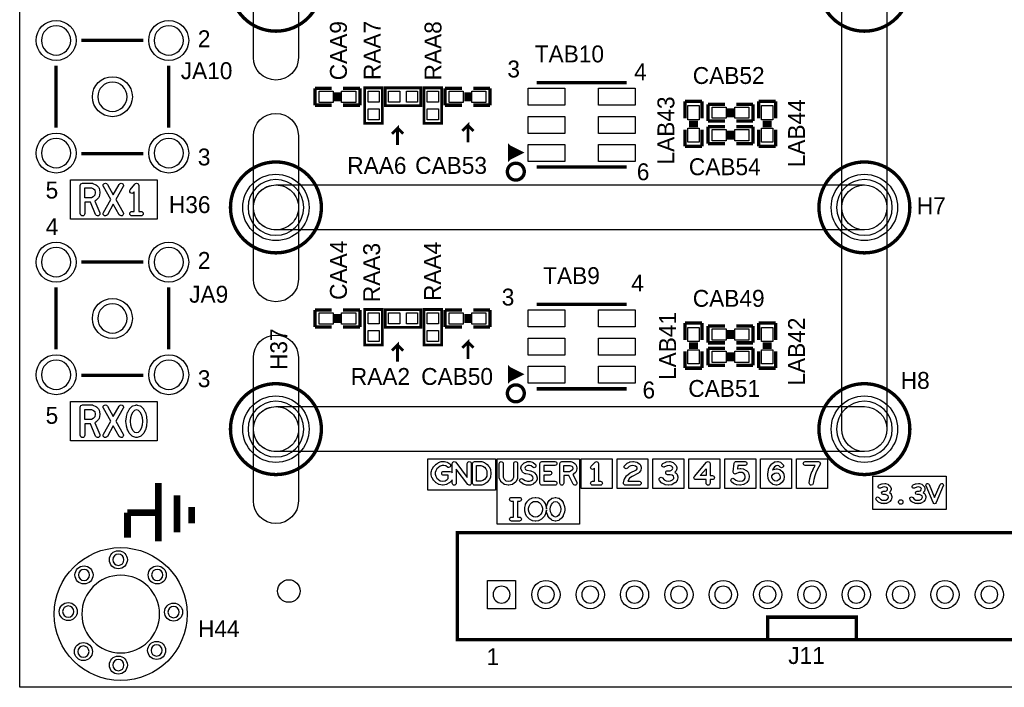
# Model space of a CAD drawing. Extents: x 0 to 260, y 0 to 180.
# Tile 1 of 28: x 0 to 44, y 0 to 30. Entities that reach past the tile are written whole.
import ezdxf

# ---------------------------------------------------------------- set-up
doc = ezdxf.new("R2010")
doc.units = 0
for name, color, linetype in [('BG_DRILLHOLE', 193, 'CONTINUOUS'), ('BG_OUTLINE', 253, 'CONTINUOUS'), ('BG_SILKSCREEN_TOP', 6, 'CONTINUOUS'), ('BG_SOLDERMASK_TOP', 27, 'CONTINUOUS'), ('PG_SILKSCREEN_TOP', 254, 'CONTINUOUS'), ('PIN_TOP', 96, 'CONTINUOUS'), ('RD_SILKSCREEN_TOP', 85, 'CONTINUOUS')]:
    doc.layers.add(name, color=color, linetype=linetype)

msp = doc.modelspace()

# ---------------------------------------------------------------- linework, layer by layer
at = {"layer": 'BG_DRILLHOLE'}
for points in [[(2.302256, 29.178504, 1), (0.981456, 29.178504, 1)], [(7.382256, 29.178504, 1), (6.061456, 29.178504, 1)], [(4.842256, 26.638504, 1), (3.521456, 26.638504, 1)], [(2.302256, 24.098504, 1), (0.981456, 24.098504, 1)], [(7.382256, 24.098504, 1), (6.061456, 24.098504, 1)], [(12.8143, 21.64588, 1), (10.2997, 21.64588, 1)], [(39.3573, 21.64588, 1), (36.8427, 21.64588, 1)], [(2.302256, 19.178524, 1), (0.981456, 19.178524, 1)], [(7.382256, 19.178524, 1), (6.061456, 19.178524, 1)], [(4.842256, 16.638524, 1), (3.521456, 16.638524, 1)], [(2.302256, 14.098524, 1), (0.981456, 14.098524, 1)], [(7.382256, 14.098524, 1), (6.061456, 14.098524, 1)], [(12.8143, 11.6459, 1), (10.2997, 11.6459, 1)], [(39.3573, 11.6459, 1), (36.8427, 11.6459, 1)], [(4.70408, 5.7531, 1), (4.19608, 5.7531, 1)], [(3.15468, 5.0673, 1), (2.64668, 5.0673, 1)], [(6.30936, 3.302, 1), (2.80416, 3.302, 1)], [(6.45668, 5.0673, 1), (5.94868, 5.0673, 1)], [(22.11578, 4.18084, 1), (21.35378, 4.18084, 1)], [(24.1173, 4.18084, 1), (23.3553, 4.18084, 1)], [(26.11628, 4.18084, 1), (25.35428, 4.18084, 1)], [(28.11526, 4.18084, 1), (27.35326, 4.18084, 1)], [(30.11678, 4.18084, 1), (29.35478, 4.18084, 1)], [(32.11576, 4.18084, 1), (31.35376, 4.18084, 1)], [(34.11728, 4.18084, 1), (33.35528, 4.18084, 1)], [(36.11626, 4.18084, 1), (35.35426, 4.18084, 1)], [(38.11524, 4.18084, 1), (37.35324, 4.18084, 1)], [(40.11676, 4.18084, 1), (39.35476, 4.18084, 1)], [(42.11574, 4.18084, 1), (41.35374, 4.18084, 1)], [(44.11726, 4.18084, 1), (43.35526, 4.18084, 1)], [(2.44348, 3.4163, 1), (1.93548, 3.4163, 1)], [(7.19328, 3.3909, 1), (6.68528, 3.3909, 1)], [(3.12928, 1.6129, 1), (2.62128, 1.6129, 1)], [(6.43128, 1.6637, 1), (5.92328, 1.6637, 1)], [(4.70408, 1.0033, 1), (4.19608, 1.0033, 1)]]:
    msp.add_lwpolyline(points, format="xyb", close=True, dxfattribs=at)
at = {"layer": 'BG_OUTLINE'}
msp.add_lwpolyline([(0, 180.34), (254, 180.34), (254, 0), (0, 0)], close=True, dxfattribs=at)
at = {"layer": 'BG_SILKSCREEN_TOP', "const_width": 0.127}
for points in [[(17.0434, 24.4602), (17.0434, 25.2222), (16.7894, 24.9682)], [(20.2184, 24.5872), (20.2184, 25.3492), (19.9644, 25.0952)], [(20.2184, 25.3492), (20.4724, 25.0952)], [(17.0434, 25.2222), (17.2974, 24.9682)], [(17.0434, 14.6812), (17.0434, 15.4432), (16.7894, 15.1892)], [(20.2184, 14.8082), (20.2184, 15.5702), (19.9644, 15.3162)], [(20.2184, 15.5702), (20.4724, 15.3162)], [(17.0434, 15.4432), (17.2974, 15.1892)]]:
    msp.add_lwpolyline(points, dxfattribs=at)
at = {"layer": 'BG_SILKSCREEN_TOP'}
for points in [[(2.28854, 22.892766), (6.1976, 22.892766), (6.1976, 21.119846), (2.28854, 21.119846)], [(2.938018, 22.53488), (3.236976, 22.53488), (3.336036, 22.488652), (3.386074, 22.43836), (3.40995, 22.31898), (3.386074, 22.198584), (3.31597, 22.12594), (3.234182, 22.081998), (2.938018, 22.081998)], [(2.28854, 12.892786), (6.1976, 12.892786), (6.1976, 11.119866), (2.28854, 11.119866)], [(2.938018, 12.5349), (3.236976, 12.5349), (3.336036, 12.488672), (3.386074, 12.43838), (3.40995, 12.319), (3.386074, 12.198604), (3.31597, 12.12596), (3.234182, 12.082018), (2.938018, 12.082018)], [(5.187696, 12.504928), (5.26796, 12.530074), (5.348224, 12.504928), (5.421884, 12.42822), (5.478272, 12.322556), (5.52323, 12.172696), (5.53847, 12.0015), (5.52323, 11.830304), (5.478272, 11.680444), (5.421884, 11.57478), (5.348224, 11.498072), (5.26796, 11.472926), (5.187696, 11.498072), (5.114036, 11.57478), (5.057648, 11.680444), (5.01269, 11.830304), (4.99745, 12.0015), (5.01269, 12.172696), (5.057648, 12.322556), (5.114036, 12.42822)], [(18.415, 10.3124), (21.463, 10.3124), (21.463, 8.89), (18.415, 8.89)], [(21.5392, 10.3124), (25.2476, 10.3124), (25.2476, 7.366), (21.5392, 7.366)], [(25.3238, 10.3124), (26.7208, 10.3124), (26.7208, 8.9662), (25.3238, 8.9662)], [(26.94178, 10.3124), (28.33878, 10.3124), (28.33878, 8.9662), (26.94178, 8.9662)], [(28.5623, 10.3124), (29.9593, 10.3124), (29.9593, 8.9662), (28.5623, 8.9662)], [(30.18028, 10.3124), (31.57728, 10.3124), (31.57728, 8.9662), (30.18028, 8.9662)], [(31.8008, 10.3124), (33.1978, 10.3124), (33.1978, 8.9662), (31.8008, 8.9662)], [(33.41878, 10.3124), (34.81578, 10.3124), (34.81578, 8.9662), (33.41878, 8.9662)], [(35.03676, 10.3124), (36.43376, 10.3124), (36.43376, 8.9662), (35.03676, 8.9662)], [(20.60321, 10.006076), (20.794472, 10.006076), (20.888452, 9.97077), (20.958048, 9.924542), (21.018754, 9.851644), (21.064728, 9.770872), (21.076666, 9.650476), (21.064728, 9.53008), (21.018754, 9.449308), (20.958048, 9.37641), (20.888452, 9.330182), (20.794472, 9.294876), (20.60321, 9.294876)], [(24.542242, 10.006076), (24.807672, 10.006076), (24.897842, 9.972294), (24.937466, 9.940544), (24.954484, 9.872726), (24.937212, 9.803892), (24.88057, 9.756902), (24.80564, 9.724644), (24.542242, 9.724644)], [(30.696662, 9.546844), (30.962092, 9.855454), (30.962092, 9.546844)], [(34.059368, 9.656826), (34.139886, 9.677146), (34.203386, 9.658858), (34.252916, 9.619488), (34.293302, 9.558782), (34.303208, 9.488424), (34.29381, 9.431782), (34.252408, 9.369552), (34.187892, 9.315958), (34.1249, 9.297924), (34.04997, 9.31672), (33.977326, 9.37895), (33.932114, 9.481058), (33.92551, 9.546082), (33.990534, 9.611106)], [(38.481, 9.525), (41.783, 9.525), (41.783, 8.0264), (38.481, 8.0264)], [(23.175976, 8.37565), (23.265892, 8.386826), (23.355808, 8.37565), (23.433532, 8.3312), (23.505668, 8.259064), (23.552912, 8.17626), (23.577042, 8.080248), (23.577042, 7.983728), (23.552912, 7.887716), (23.505668, 7.804912), (23.433532, 7.732776), (23.355808, 7.688326), (23.265892, 7.67715), (23.175976, 7.688326), (23.098252, 7.732776), (23.026116, 7.804912), (22.978872, 7.887716), (22.954742, 7.983728), (22.954742, 8.080248), (22.978872, 8.17626), (23.026116, 8.259064), (23.098252, 8.3312)], [(24.090122, 8.36549), (24.167592, 8.384794), (24.245062, 8.36549), (24.308308, 8.312912), (24.354536, 8.243316), (24.39162, 8.14451), (24.404066, 8.031988), (24.39162, 7.919466), (24.354536, 7.82066), (24.308308, 7.751064), (24.245062, 7.698486), (24.167592, 7.679182), (24.090122, 7.698486), (24.026876, 7.751064), (23.980648, 7.82066), (23.943564, 7.919466), (23.931118, 8.031988), (23.943564, 8.14451), (23.980648, 8.243316), (24.026876, 8.312912)]]:
    msp.add_lwpolyline(points, close=True, dxfattribs=at)
for points in [[(2.734818, 22.63648, -0.414214), (2.836418, 22.73808), (3.259582, 22.73808, -0.110402), (3.302762, 22.728428), (3.438398, 22.664928, -0.086811), (3.4671, 22.644862), (3.551682, 22.56028, -0.148314), (3.579368, 22.50821), (3.61315, 22.338792, -0.049144), (3.615182, 22.31898, -0.049144), (3.61315, 22.299168), (3.579368, 22.12975, -0.143304), (3.552952, 22.079204), (3.451352, 21.97354, -0.078487), (3.426206, 21.954236), (3.388614, 21.93417), (3.607562, 21.405342, -0.098341), (3.615182, 21.36648, -0.414214), (3.513582, 21.26488, -0.303116), (3.419602, 21.327618), (3.191764, 21.878798), (2.938018, 21.878798), (2.938018, 21.36648, -1), (2.734818, 21.36648)], [(4.22148, 22.209506), (4.488434, 22.68601, -0.271972), (4.57708, 22.73808, -0.414214), (4.67868, 22.63648, -0.128076), (4.665726, 22.58695), (4.337812, 22.00148), (4.665726, 21.41601, -0.128076), (4.67868, 21.36648, -0.414214), (4.57708, 21.26488, -0.271972), (4.488434, 21.31695), (4.22148, 21.793454), (3.954526, 21.31695, -0.271972), (3.86588, 21.26488, -0.414214), (3.76428, 21.36648, -0.128076), (3.777234, 21.41601), (4.105148, 22.00148), (3.777234, 22.58695, -0.128076), (3.76428, 22.63648, -0.414214), (3.86588, 22.73808, -0.271972), (3.954526, 22.68601)], [(4.985512, 22.44598), (5.188712, 22.69998, -0.227899), (5.26796, 22.73808, -0.414214), (5.36956, 22.63648), (5.36956, 21.46808), (5.47116, 21.46808, -1), (5.47116, 21.26488), (5.06476, 21.26488, -1), (5.06476, 21.46808), (5.16636, 21.46808), (5.16636, 22.34692), (5.144008, 22.31898, -0.227899), (5.06476, 22.28088, -0.414214), (4.96316, 22.38248, -0.170862)], [(2.734818, 12.6365, -0.414214), (2.836418, 12.7381), (3.259582, 12.7381, -0.110402), (3.302762, 12.728448), (3.438398, 12.664948, -0.086811), (3.4671, 12.644882), (3.551682, 12.5603, -0.148314), (3.579368, 12.50823), (3.61315, 12.338812, -0.049144), (3.615182, 12.319, -0.049144), (3.61315, 12.299188), (3.579368, 12.12977, -0.143304), (3.552952, 12.079224), (3.451352, 11.97356, -0.078487), (3.426206, 11.954256), (3.388614, 11.93419), (3.607562, 11.405362, -0.098341), (3.615182, 11.3665, -0.414214), (3.513582, 11.2649, -0.303116), (3.419602, 11.327638), (3.191764, 11.878818), (2.938018, 11.878818), (2.938018, 11.3665, -1), (2.734818, 11.3665)], [(4.22148, 12.209526), (4.488434, 12.68603, -0.271972), (4.57708, 12.7381, -0.414214), (4.67868, 12.6365, -0.128076), (4.665726, 12.58697), (4.337812, 12.0015), (4.665726, 11.41603, -0.128076), (4.67868, 11.3665, -0.414214), (4.57708, 11.2649, -0.271972), (4.488434, 11.31697), (4.22148, 11.793474), (3.954526, 11.31697, -0.271972), (3.86588, 11.2649, -0.414214), (3.76428, 11.3665, -0.128076), (3.777234, 11.41603), (4.105148, 12.0015), (3.777234, 12.58697, -0.128076), (3.76428, 12.6365, -0.414214), (3.86588, 12.7381, -0.271972), (3.954526, 12.68603)], [(5.102098, 12.69111), (5.23748, 12.733528, -0.076242), (5.26796, 12.7381, -0.076242), (5.29844, 12.733528), (5.433822, 12.69111, -0.125782), (5.476494, 12.66444), (5.578094, 12.558776, -0.069238), (5.594604, 12.53617), (5.662422, 12.40917, -0.049455), (5.670042, 12.390628), (5.720842, 12.22121, -0.050405), (5.724652, 12.201144), (5.74167, 12.010644, -0.022558), (5.742178, 12.0015, -0.022558), (5.74167, 11.992356), (5.724652, 11.801856, -0.050405), (5.720842, 11.78179), (5.670042, 11.612372, -0.049455), (5.662422, 11.59383), (5.594604, 11.46683, -0.069238), (5.578094, 11.444224), (5.476494, 11.33856, -0.125782), (5.433822, 11.31189), (5.29844, 11.269472, -0.076242), (5.26796, 11.2649, -0.076242), (5.23748, 11.269472), (5.102098, 11.31189, -0.125782), (5.059426, 11.33856), (4.957826, 11.444224, -0.069238), (4.941316, 11.46683), (4.873498, 11.59383, -0.049455), (4.865878, 11.612372), (4.815078, 11.78179, -0.050405), (4.811268, 11.801856), (4.79425, 11.992356, -0.022558), (4.793742, 12.0015, -0.022558), (4.79425, 12.010644), (4.811268, 12.201144, -0.050405), (4.815078, 12.22121), (4.865878, 12.390628, -0.049455), (4.873498, 12.40917), (4.941316, 12.53617, -0.069238), (4.957826, 12.558776), (5.059426, 12.66444, -0.125782)], [(20.19046, 9.468104), (20.19046, 10.094976, -1), (20.36826, 10.094976), (20.36826, 9.205976, -0.414214), (20.27936, 9.117076, -0.233023), (20.208748, 9.151874), (19.686524, 9.832848), (19.686524, 9.205976, -1), (19.508724, 9.205976), (19.508724, 9.36371, -0.140302), (19.484848, 9.321038), (19.395948, 9.232138, -0.067108), (19.377152, 9.21766), (19.273266, 9.158478, -0.07987), (19.24685, 9.148572), (19.098768, 9.118854, -0.04967), (19.081242, 9.117076, -0.04967), (19.063716, 9.118854), (18.915634, 9.148572, -0.07987), (18.889218, 9.158478), (18.785332, 9.21766, -0.067108), (18.766536, 9.232138), (18.677636, 9.321038, -0.066491), (18.663158, 9.33958), (18.603976, 9.443212, -0.068852), (18.594832, 9.465818), (18.565114, 9.584436, -0.061323), (18.562574, 9.606026), (18.562574, 9.709658, -0.080555), (18.567146, 9.737852), (18.596864, 9.826752, -0.048719), (18.603976, 9.8425), (18.663158, 9.946386, -0.067108), (18.677636, 9.965182), (18.766536, 10.054082, -0.049391), (18.779998, 10.065258), (18.868898, 10.12444, -0.057374), (18.886932, 10.133838), (19.00555, 10.178288, -0.089934), (19.036792, 10.183876), (19.140424, 10.183876, -0.061323), (19.162014, 10.181336), (19.280632, 10.151618, -0.08597), (19.308318, 10.139172), (19.397218, 10.07999, -0.251136), (19.436842, 10.006076, -0.414214), (19.347942, 9.917176, -0.148069), (19.298666, 9.932162), (19.222466, 9.982708), (19.129502, 10.006076), (19.052794, 10.006076), (18.958814, 9.97077), (18.885916, 9.922256), (18.811748, 9.848088), (18.762726, 9.762236), (18.740374, 9.69518), (18.740374, 9.616948), (18.764504, 9.520936), (18.811748, 9.438132), (18.88363, 9.36625), (18.964656, 9.320022), (19.081242, 9.296654), (19.197828, 9.320022), (19.278854, 9.36625), (19.33321, 9.420606), (19.33321, 9.561576), (19.125692, 9.561576, -1), (19.125692, 9.739376), (19.42211, 9.739376, -0.34897), (19.508724, 9.670542), (19.508724, 10.094976, -0.414214), (19.597624, 10.183876, -0.233023), (19.668236, 10.149078)], [(20.42541, 10.094976, -0.414214), (20.51431, 10.183876), (20.810474, 10.183876, -0.089934), (20.841716, 10.178288), (20.960334, 10.133838, -0.057374), (20.978368, 10.12444), (21.067268, 10.065258, -0.072224), (21.086318, 10.04824), (21.160486, 9.95934, -0.04428), (21.169376, 9.946386), (21.228558, 9.8425, -0.10464), (21.239734, 9.807448), (21.254466, 9.659366, -0.025066), (21.254974, 9.650476, -0.025066), (21.254466, 9.641586), (21.239734, 9.493504, -0.10464), (21.228558, 9.458452), (21.169376, 9.354566, -0.04428), (21.160486, 9.341612), (21.086318, 9.252712, -0.072224), (21.067268, 9.235694), (20.978368, 9.176512, -0.057374), (20.960334, 9.167114), (20.841716, 9.122664, -0.089934), (20.810474, 9.117076), (20.51431, 9.117076, -0.414214), (20.42541, 9.205976)], [(22.281642, 9.47674), (22.281642, 10.094976, -1), (22.459442, 10.094976), (22.459442, 9.457944, -0.104481), (22.451822, 9.421876), (22.39264, 9.288526, -0.128112), (22.3647, 9.253474), (22.246082, 9.164574, -0.1117), (22.210268, 9.148572), (22.062186, 9.118854, -0.04967), (22.04466, 9.117076, -0.04967), (22.027134, 9.118854), (21.879052, 9.148572, -0.1117), (21.843238, 9.164574), (21.72462, 9.253474, -0.128112), (21.69668, 9.288526), (21.637498, 9.421876, -0.104481), (21.629878, 9.457944), (21.629878, 10.094976, -1), (21.807678, 10.094976), (21.807678, 9.47674), (21.849842, 9.381744), (21.933916, 9.319006), (22.04466, 9.296654), (22.155404, 9.319006), (22.239478, 9.381744)], [(22.90191, 10.183876), (23.005542, 10.183876, -0.069492), (23.029926, 10.180574), (23.133812, 10.150856, -0.104617), (23.166324, 10.133584), (23.255224, 10.05967, -0.222596), (23.287228, 9.991344, -0.414214), (23.198328, 9.902444, -0.175251), (23.141432, 9.923018), (23.06701, 9.984994), (22.993096, 10.006076), (22.920198, 10.006076), (22.849078, 9.975596), (22.803104, 9.929876), (22.788626, 9.878568), (22.808692, 9.831578), (22.872954, 9.794748), (23.035006, 9.767824, -0.063556), (23.056596, 9.761474), (23.189946, 9.702038, -0.115209), (23.222204, 9.677654), (23.296118, 9.588754, -0.104397), (23.313136, 9.556242), (23.342854, 9.45261, -0.06969), (23.34641, 9.428226), (23.34641, 9.427718, -0.100128), (23.339298, 9.393174), (23.294848, 9.289542, -0.118454), (23.269956, 9.256268), (23.181056, 9.1821, -0.084113), (23.155402, 9.167114), (23.036784, 9.122664, -0.089934), (23.005542, 9.117076), (22.887178, 9.117076, -0.080555), (22.858984, 9.121648), (22.725634, 9.166098, -0.059284), (22.706584, 9.174988), (22.587966, 9.249156, -0.257752), (22.54631, 9.324594, -0.414214), (22.63521, 9.413494, -0.140797), (22.682454, 9.400032), (22.791928, 9.331452), (22.901656, 9.294876), (22.98954, 9.294876), (23.078694, 9.328404), (23.139654, 9.379204), (23.163276, 9.434068), (23.147528, 9.48944), (23.09876, 9.548114), (22.994874, 9.594342), (22.82825, 9.622028, -0.089267), (22.798532, 9.632442), (22.694646, 9.691878, -0.162981), (22.657054, 9.734042), (22.612604, 9.837674, -0.101571), (22.605492, 9.872726, -0.06969), (22.609048, 9.89711), (22.638766, 10.000742, -0.12738), (22.661372, 10.039096), (22.73554, 10.113264, -0.09542), (22.763226, 10.132314), (22.866858, 10.176764, -0.101571)], [(23.462742, 10.094976, -0.414214), (23.551642, 10.183876), (24.144478, 10.183876, -1), (24.144478, 10.006076), (23.640542, 10.006076), (23.640542, 9.754108), (23.907242, 9.754108, -1), (23.907242, 9.576308), (23.640542, 9.576308), (23.640542, 9.294876), (24.144478, 9.294876, -1), (24.144478, 9.117076), (23.551642, 9.117076, -0.414214), (23.462742, 9.205976)], [(24.453342, 10.183876), (24.823928, 10.183876, -0.089934), (24.85517, 10.178288), (24.973534, 10.133838, -0.078501), (24.997664, 10.120122), (25.071832, 10.06094, -0.16496), (25.10282, 10.012934), (25.132538, 9.894316, -0.061323), (25.135078, 9.872726, -0.061323), (25.132538, 9.851136), (25.10282, 9.732518, -0.159227), (25.073356, 9.685782), (24.984456, 9.611868, -0.07251), (24.962612, 9.598406), (24.946864, 9.591802), (25.125172, 9.24687, -0.119271), (25.135078, 9.20623), (25.135078, 9.205976, -0.414214), (25.046178, 9.117076, -0.280031), (24.967184, 9.165082), (24.769826, 9.546844), (24.542242, 9.546844), (24.542242, 9.205976, -1), (24.364442, 9.205976), (24.364442, 10.094976, -0.414214)], [(25.776174, 9.979914), (25.953974, 10.157714, -0.198914), (26.016712, 10.183876, -0.414214), (26.105612, 10.094976), (26.105612, 9.294876), (26.194512, 9.294876, -1), (26.194512, 9.117076), (25.838912, 9.117076, -1), (25.838912, 9.294876), (25.927812, 9.294876), (25.927812, 9.880346), (25.90165, 9.854438, -0.198914), (25.838912, 9.828276, -0.414214), (25.750012, 9.917176, -0.198914)], [(27.53487, 10.168382), (27.653488, 10.183114, -0.030834), (27.66441, 10.183876, -0.04967), (27.681936, 10.182098), (27.830018, 10.15238, -0.105478), (27.864054, 10.137648), (27.967686, 10.063734, -0.158614), (28.000452, 10.019538), (28.03017, 9.930638, -0.080555), (28.034742, 9.902444, -0.040959), (28.033472, 9.887966), (28.01874, 9.799066, -0.128769), (28.000452, 9.757918), (27.941016, 9.68375, -0.107872), (27.911552, 9.659874), (27.623262, 9.515856), (27.509978, 9.427464), (27.436826, 9.305798), (27.43454, 9.294876), (27.945842, 9.294876, -1), (27.945842, 9.117076), (27.323542, 9.117076, -0.414214), (27.234642, 9.205976, -0.054723), (27.236674, 9.22528), (27.266392, 9.35863, -0.080613), (27.27706, 9.385046), (27.36596, 9.533128, -0.092394), (27.38755, 9.557512), (27.5209, 9.661398, -0.049258), (27.535632, 9.670796), (27.814524, 9.810242), (27.84729, 9.850882), (27.854402, 9.895078), (27.84094, 9.935718), (27.776424, 9.981946), (27.661108, 10.00506), (27.56916, 9.99363), (27.49296, 9.960864), (27.415998, 9.884156, -0.198914), (27.35326, 9.857994, -0.414214), (27.26436, 9.946894, -0.198914), (27.290522, 10.009632), (27.379422, 10.098532, -0.09542), (27.407108, 10.117582), (27.51074, 10.162032, -0.070518)], [(29.171392, 10.168636), (29.304742, 10.183368, -0.027198), (29.314394, 10.183876, -0.080555), (29.342588, 10.179304), (29.475938, 10.134854, -0.116207), (29.510482, 10.113264), (29.58465, 10.039096, -0.116207), (29.60624, 10.004552), (29.635958, 9.915652, -0.080555), (29.64053, 9.887458, -0.080555), (29.635958, 9.859264), (29.60624, 9.770364, -0.116722), (29.58465, 9.735566), (29.54782, 9.69899), (29.618178, 9.648698, -0.16941), (29.651706, 9.600692), (29.681424, 9.49706, -0.06969), (29.68498, 9.472676, -0.041664), (29.68371, 9.457944), (29.668724, 9.369044, -0.132718), (29.64942, 9.32688), (29.575506, 9.23798, -0.079415), (29.554424, 9.219438), (29.435806, 9.14527, -0.109491), (29.399484, 9.13257), (29.280866, 9.117838, -0.030834), (29.269944, 9.117076, -0.027198), (29.260292, 9.117584), (29.126942, 9.132316, -0.089286), (29.096716, 9.141206), (28.978352, 9.200642, -0.099664), (28.950666, 9.222232), (28.861766, 9.325864, -0.179034), (28.84043, 9.383776, -0.414214), (28.92933, 9.472676, -0.218386), (28.996894, 9.441688), (29.07411, 9.351518), (29.162248, 9.307322), (29.269436, 9.295384), (29.358082, 9.30656), (29.447998, 9.362694), (29.497528, 9.42213), (29.505148, 9.467596), (29.4894, 9.521952), (29.423614, 9.569196), (29.346398, 9.591294), (29.225494, 9.591294, -1), (29.225494, 9.769094), (29.337762, 9.769094), (29.395166, 9.797796), (29.444188, 9.846564), (29.457904, 9.887458), (29.444188, 9.928352), (29.399738, 9.972802), (29.304742, 10.004552), (29.204666, 9.993376), (29.083762, 9.939528, -0.104481), (29.047694, 9.931908, -0.414214), (28.958794, 10.020808, -0.29644), (29.011626, 10.102088), (29.144976, 10.161524, -0.07738)], [(30.43555, 9.515856), (30.983682, 10.152888, -0.219135), (31.050992, 10.183876, -0.414214), (31.139892, 10.094976), (31.139892, 9.546844), (31.243524, 9.546844, -1), (31.243524, 9.369044), (31.139892, 9.369044), (31.139892, 9.205976, -1), (30.962092, 9.205976), (30.962092, 9.369044), (30.50286, 9.369044, -0.414214), (30.41396, 9.457944, -0.179514)], [(32.22752, 10.105136, -0.380811), (32.315912, 10.183876), (32.715962, 10.183876, -1), (32.715962, 10.006076), (32.39516, 10.006076), (32.377634, 9.853676, -0.042687), (32.392366, 9.857232), (32.495998, 9.871964, -0.035088), (32.508444, 9.872726, -0.035088), (32.52089, 9.871964), (32.624776, 9.857232, -0.095212), (32.656526, 9.84631), (32.760158, 9.786874, -0.065986), (32.7787, 9.77265), (32.852868, 9.698736, -0.137169), (32.87649, 9.65708), (32.905954, 9.538462, -0.060627), (32.908494, 9.517126, -0.030834), (32.907732, 9.506204), (32.893, 9.387586, -0.125138), (32.877252, 9.346692), (32.803084, 9.24306, -0.10788), (32.77489, 9.21766), (32.671258, 9.158478, -0.075461), (32.646366, 9.148826), (32.513016, 9.119108, -0.054723), (32.493712, 9.117076, -0.027198), (32.48406, 9.117584), (32.35071, 9.132316, -0.074182), (32.32531, 9.13892), (32.221678, 9.18337, -0.07251), (32.199834, 9.196832), (32.110934, 9.271, -0.222596), (32.07893, 9.339326, -0.414214), (32.16783, 9.428226, -0.175251), (32.224726, 9.407652), (32.30372, 9.341866), (32.383222, 9.307576), (32.488886, 9.295892), (32.59455, 9.319514), (32.669734, 9.36244), (32.719518, 9.431782), (32.729424, 9.511792), (32.709866, 9.590278), (32.661606, 9.638284), (32.582866, 9.683496), (32.508444, 9.69391), (32.429704, 9.682734), (32.30753, 9.628378, -0.104481), (32.271462, 9.620758, -0.414214), (32.182562, 9.709658, -0.028619), (32.18307, 9.719818)], [(34.069528, 10.168382), (34.173414, 10.183114, -0.035088), (34.18586, 10.183876, -0.06969), (34.210244, 10.18032), (34.313876, 10.150602, -0.126912), (34.35223, 10.12825), (34.426398, 10.054336, -0.199404), (34.45256, 9.991344, -0.414214), (34.36366, 9.902444, -0.198354), (34.300922, 9.928352), (34.24301, 9.98601), (34.17951, 10.004298), (34.11601, 9.995408), (34.042096, 9.942322), (33.982152, 9.858502), (33.95853, 9.803384), (33.973516, 9.81329, -0.08597), (34.001202, 9.825736), (34.11982, 9.855454, -0.061323), (34.14141, 9.857994, -0.06969), (34.165794, 9.854438), (34.269426, 9.82472, -0.098763), (34.300414, 9.808972), (34.374582, 9.74979, -0.077835), (34.393124, 9.72947), (34.452306, 9.64057, -0.112411), (34.46653, 9.60374), (34.481262, 9.499854, -0.035088), (34.482024, 9.487408, -0.040959), (34.480754, 9.47293), (34.466022, 9.38403, -0.106435), (34.452306, 9.349232), (34.393124, 9.260332, -0.072224), (34.376106, 9.241282), (34.287206, 9.167368, -0.104617), (34.254694, 9.150096), (34.150808, 9.120378, -0.069492), (34.126424, 9.117076, -0.061498), (34.104834, 9.11987), (33.98647, 9.149588, -0.116261), (33.950148, 9.16813), (33.846262, 9.25703, -0.111615), (33.822894, 9.288526), (33.763712, 9.421876, -0.079513), (33.7566, 9.449054), (33.746948, 9.54532, -0.089443), (33.74136, 9.576308, -0.039432), (33.742376, 9.590278), (33.741868, 9.597136, -0.025066), (33.74136, 9.606026, -0.038018), (33.742376, 9.619488), (33.77184, 9.81202, -0.063319), (33.777936, 9.83361), (33.822386, 9.937496, -0.054162), (33.831784, 9.95426), (33.905952, 10.057892, -0.082262), (33.926526, 10.078466), (34.030158, 10.152634, -0.120878)], [(35.433254, 10.006076, -1), (35.433254, 10.183876), (36.02609, 10.183876, -0.414214), (36.11499, 10.094976, -0.123234), (36.104576, 10.053066), (35.987228, 9.833356), (35.915092, 9.67486), (35.85845, 9.533382), (35.816794, 9.379966), (35.787838, 9.192514, -0.37033), (35.699954, 9.117076, -0.414214), (35.611054, 9.205976, -0.038018), (35.61207, 9.219438), (35.641788, 9.41197, -0.028447), (35.64382, 9.421876), (35.68827, 9.584944, -0.028702), (35.691572, 9.594596), (35.750754, 9.742678, -0.011537), (35.752278, 9.746488), (35.826446, 9.909556, -0.015965), (35.828986, 9.914636), (35.877754, 10.006076)], [(38.903148, 9.184386), (39.017448, 9.197086, -0.02758), (39.02583, 9.197594, -0.080613), (39.04996, 9.193784), (39.16426, 9.155684, -0.11645), (39.193978, 9.137142), (39.257478, 9.073642, -0.11645), (39.27602, 9.043924), (39.30142, 8.967724, -0.080613), (39.30523, 8.943594, -0.080613), (39.30142, 8.919464), (39.27602, 8.843264, -0.11645), (39.257478, 8.813546), (39.225982, 8.781796), (39.285926, 8.73887, -0.170011), (39.314882, 8.697722), (39.340282, 8.608822, -0.06946), (39.34333, 8.587994, -0.041036), (39.342314, 8.575548), (39.329614, 8.499348, -0.133645), (39.31285, 8.463026), (39.24935, 8.386826, -0.079106), (39.231316, 8.371078), (39.129716, 8.307578, -0.109376), (39.098728, 8.296402), (38.997128, 8.283702, -0.030894), (38.98773, 8.283194, -0.02758), (38.979348, 8.283702), (38.865048, 8.296402, -0.088543), (38.839394, 8.304022), (38.737794, 8.354822, -0.100216), (38.713918, 8.373364), (38.637718, 8.462264, -0.178719), (38.61943, 8.511794, -0.414214), (38.69563, 8.587994, -0.219199), (38.753542, 8.561324), (38.819582, 8.484108), (38.895274, 8.446262), (38.987222, 8.436102), (39.063168, 8.4455), (39.14013, 8.49376), (39.182548, 8.544814), (39.189152, 8.583676), (39.17569, 8.630412), (39.119302, 8.670798), (39.053262, 8.689594), (38.94963, 8.689594, -1), (38.94963, 8.841994), (39.045896, 8.841994), (39.094918, 8.866632), (39.137082, 8.908542), (39.148766, 8.943594), (39.137082, 8.978646), (39.098982, 9.016746), (39.017702, 9.043924), (38.931596, 9.034272), (38.828218, 8.988298, -0.105374), (38.79723, 8.981694, -0.414214), (38.72103, 9.057894, -0.2963), (38.766242, 9.12749), (38.880542, 9.17829, -0.077296)], [(40.432228, 9.184386), (40.546528, 9.197086, -0.02758), (40.55491, 9.197594, -0.080613), (40.57904, 9.193784), (40.69334, 9.155684, -0.11645), (40.723058, 9.137142), (40.786558, 9.073642, -0.11645), (40.8051, 9.043924), (40.8305, 8.967724, -0.080613), (40.83431, 8.943594, -0.080613), (40.8305, 8.919464), (40.8051, 8.843264, -0.11645), (40.786558, 8.813546), (40.755062, 8.781796), (40.815006, 8.73887, -0.170011), (40.843962, 8.697722), (40.869362, 8.608822, -0.06946), (40.87241, 8.587994, -0.041036), (40.871394, 8.575548), (40.858694, 8.499348, -0.133645), (40.84193, 8.463026), (40.77843, 8.386826, -0.079106), (40.760396, 8.371078), (40.658796, 8.307578, -0.109376), (40.627808, 8.296402), (40.526208, 8.283702, -0.030894), (40.51681, 8.283194, -0.02758), (40.508428, 8.283702), (40.394128, 8.296402, -0.088543), (40.368474, 8.304022), (40.266874, 8.354822, -0.100216), (40.242998, 8.373364), (40.166798, 8.462264, -0.178719), (40.14851, 8.511794, -0.414214), (40.22471, 8.587994, -0.219199), (40.282622, 8.561324), (40.348662, 8.484108), (40.424354, 8.446262), (40.516302, 8.436102), (40.592248, 8.4455), (40.66921, 8.49376), (40.711628, 8.544814), (40.718232, 8.583676), (40.70477, 8.630412), (40.648382, 8.670798), (40.582342, 8.689594), (40.47871, 8.689594, -1), (40.47871, 8.841994), (40.574976, 8.841994), (40.623998, 8.866632), (40.666162, 8.908542), (40.677846, 8.943594), (40.666162, 8.978646), (40.628062, 9.016746), (40.546782, 9.043924), (40.460676, 9.034272), (40.357298, 8.988298, -0.105374), (40.32631, 8.981694, -0.414214), (40.25011, 9.057894, -0.2963), (40.295322, 9.12749), (40.409622, 9.17829, -0.077296)], [(41.26865, 8.557514), (41.515792, 9.150604, -0.30323), (41.58615, 9.197594, -0.414214), (41.66235, 9.121394, -0.09902), (41.656508, 9.092184), (41.339008, 8.330184, -0.30323), (41.26865, 8.283194, -0.30323), (41.198292, 8.330184), (40.880792, 9.092184, -0.09902), (40.87495, 9.121394, -0.414214), (40.95115, 9.197594, -0.30323), (41.021508, 9.150604)], [(22.186392, 8.387588, -1), (22.186392, 8.565388), (22.541992, 8.565388, -1), (22.541992, 8.387588), (22.453092, 8.387588), (22.453092, 7.676388), (22.541992, 7.676388, -1), (22.541992, 7.498588), (22.186392, 7.498588, -1), (22.186392, 7.676388), (22.275292, 7.676388), (22.275292, 8.387588)], [(24.027384, 8.53313), (24.146002, 8.562848, -0.061323), (24.167592, 8.565388, -0.061323), (24.189182, 8.562848), (24.3078, 8.53313, -0.112852), (24.343106, 8.515096), (24.432006, 8.441182, -0.072224), (24.449024, 8.422132), (24.508206, 8.333232, -0.057374), (24.517604, 8.315198), (24.562054, 8.19658, -0.062594), (24.567134, 8.17499), (24.581866, 8.04164, -0.027198), (24.582374, 8.031988, -0.027198), (24.581866, 8.022336), (24.567134, 7.888986, -0.062594), (24.562054, 7.867396), (24.517604, 7.748778, -0.057374), (24.508206, 7.730744), (24.449024, 7.641844, -0.072224), (24.432006, 7.622794), (24.343106, 7.54888, -0.112852), (24.3078, 7.530846), (24.189182, 7.501128, -0.061323), (24.167592, 7.498588, -0.061323), (24.146002, 7.501128), (24.027384, 7.530846, -0.112852), (23.992078, 7.54888), (23.903178, 7.622794, -0.072224), (23.88616, 7.641844), (23.826978, 7.730744, -0.057374), (23.81758, 7.748778), (23.77313, 7.867396, -0.062594), (23.76805, 7.888986), (23.754842, 8.00862), (23.754842, 7.972806, -0.061323), (23.752302, 7.951216), (23.722584, 7.832598, -0.068852), (23.71344, 7.809992), (23.654258, 7.70636, -0.066491), (23.63978, 7.687818), (23.55088, 7.598918, -0.066491), (23.532338, 7.58444), (23.428706, 7.525004, -0.099469), (23.395432, 7.514082), (23.276814, 7.49935, -0.030834), (23.265892, 7.498588, -0.030834), (23.25497, 7.49935), (23.136352, 7.514082, -0.099469), (23.103078, 7.525004), (22.999446, 7.58444, -0.066491), (22.980904, 7.598918), (22.892004, 7.687818, -0.066491), (22.877526, 7.70636), (22.818344, 7.809992, -0.068852), (22.8092, 7.832598), (22.779482, 7.951216, -0.061323), (22.776942, 7.972806), (22.776942, 8.09117, -0.061323), (22.779482, 8.11276), (22.8092, 8.231378, -0.068852), (22.818344, 8.253984), (22.877526, 8.357616, -0.066491), (22.892004, 8.376158), (22.980904, 8.465058, -0.066491), (22.999446, 8.479536), (23.103078, 8.538972, -0.099469), (23.136352, 8.549894), (23.25497, 8.564626, -0.030834), (23.265892, 8.565388, -0.030834), (23.276814, 8.564626), (23.395432, 8.549894, -0.099469), (23.428706, 8.538972), (23.532338, 8.479536, -0.066491), (23.55088, 8.465058), (23.63978, 8.376158, -0.066491), (23.654258, 8.357616), (23.71344, 8.253984, -0.068852), (23.722584, 8.231378), (23.752302, 8.11276, -0.061323), (23.754842, 8.09117), (23.754842, 8.055356), (23.76805, 8.17499, -0.062594), (23.77313, 8.19658), (23.81758, 8.315198, -0.057374), (23.826978, 8.333232), (23.88616, 8.422132, -0.072224), (23.903178, 8.441182), (23.992078, 8.515096, -0.112852)], [(39.680134, 8.440166), (39.705534, 8.452866, -0.116435), (39.73957, 8.460994, -0.116435), (39.773606, 8.452866), (39.799006, 8.440166, -0.284614), (39.84117, 8.372094), (39.84117, 8.346694, -0.284614), (39.799006, 8.278622), (39.773606, 8.265922, -0.116435), (39.73957, 8.257794, -0.116435), (39.705534, 8.265922), (39.680134, 8.278622, -0.284614), (39.63797, 8.346694), (39.63797, 8.372094, -0.284614)]]:
    msp.add_lwpolyline(points, format="xyb", close=True, dxfattribs=at)
at = {"layer": 'BG_SOLDERMASK_TOP'}
for points in [[(11.557, 32.66186, -0.198869), (12.275312, 32.364426), (12.275566, 32.364172, -0.198869), (12.573, 31.64586), (12.573, 28.405328, -1), (10.541, 28.405328), (10.541, 31.64586, -0.198869), (10.838434, 32.364172), (10.838688, 32.364426, -0.198869)], [(37.084, 31.64586, -1), (39.116, 31.64586), (39.116, 21.64588, -1), (37.084, 21.64588)], [(10.541, 24.872696, -1), (12.573, 24.872696), (12.573, 21.64588, -0.198869), (12.275566, 20.927568), (12.275312, 20.927314, -0.198869), (11.557, 20.62988, -0.198869), (10.838688, 20.927314), (10.838434, 20.927568, -0.198869), (10.541, 21.64588)], [(11.557, 22.66188, -0.198869), (12.275312, 22.364446), (12.275566, 22.364192, -0.198869), (12.573, 21.64588), (12.573, 18.405348, -1), (10.541, 18.405348), (10.541, 21.64588, -0.198869), (10.838434, 22.364192), (10.838688, 22.364446, -0.198869)], [(11.557, 22.66188), (38.1, 22.66188, -1), (38.1, 20.62988), (11.557, 20.62988, -1)], [(37.084, 21.64588, -1), (39.116, 21.64588), (39.116, 11.6459, -1), (37.084, 11.6459)], [(10.541, 14.872716, -1), (12.573, 14.872716), (12.573, 11.6459, -0.198869), (12.275566, 10.927588), (12.275312, 10.927334, -0.198869), (11.557, 10.6299, -0.198869), (10.838688, 10.927334), (10.838434, 10.927588, -0.198869), (10.541, 11.6459)], [(11.557, 12.6619, -0.198869), (12.275312, 12.364466), (12.275566, 12.364212, -0.198869), (12.573, 11.6459), (12.573, 8.405368, -1), (10.541, 8.405368), (10.541, 11.6459, -0.198869), (10.838434, 12.364212), (10.838688, 12.364466, -0.198869)], [(11.557, 12.6619), (38.1, 12.6619, -1), (38.1, 10.6299), (11.557, 10.6299, -1)]]:
    msp.add_lwpolyline(points, format="xyb", close=True, dxfattribs=at)
at = {"layer": 'PG_SILKSCREEN_TOP', "const_width": 0.1524}
for points in [[(13.607034, 31.64586, 1), (9.506966, 31.64586, 1), (13.607034, 31.64586)], [(40.150034, 31.64586, 1), (36.049966, 31.64586, 1), (40.150034, 31.64586)], [(13.607034, 21.64588, 1), (9.506966, 21.64588, 1), (13.607034, 21.64588)], [(22.758654, 23.260304, 1), (21.996654, 23.260304, 1), (22.758654, 23.260304)], [(40.150034, 21.64588, 1), (36.049966, 21.64588, 1), (40.150034, 21.64588)], [(13.607034, 11.6459, 1), (9.506966, 11.6459, 1), (13.607034, 11.6459)], [(40.150034, 11.6459, 1), (36.049966, 11.6459, 1), (40.150034, 11.6459)], [(22.758654, 13.260324, 1), (21.996654, 13.260324, 1), (22.758654, 13.260324)]]:
    msp.add_lwpolyline(points, format="xyb", dxfattribs=at)
at = {"layer": 'PG_SILKSCREEN_TOP'}
for points, const_width in [([(2.784856, 29.179266), (5.578856, 29.179266)], 0.1524), ([(1.641094, 25.241504), (1.641094, 28.035504)], 0.1524), ([(6.721856, 28.035504), (6.721856, 25.241504)], 0.1524), ([(13.31468, 27.019504), (14.07668, 27.019504)], 0.1524), ([(13.31468, 26.257504), (13.31468, 27.019504)], 0.1524), ([(14.58468, 27.019504), (15.34668, 27.019504)], 0.1524), ([(15.34668, 27.019504), (15.34668, 26.257504)], 0.1524), ([(15.56258, 25.439624), (16.36014, 25.439624), (16.36014, 27.039824), (15.56258, 27.039824), (15.56258, 25.439624)], 0.127), ([(18.090896, 26.239724), (18.090896, 27.037284), (16.490696, 27.037284), (16.490696, 26.239724), (18.090896, 26.239724)], 0.127), ([(18.2372, 25.439624), (19.03476, 25.439624), (19.03476, 27.039824), (18.2372, 27.039824), (18.2372, 25.439624)], 0.127), ([(19.18462, 27.019504), (19.94662, 27.019504)], 0.1524), ([(19.18462, 26.257504), (19.18462, 27.019504)], 0.1524), ([(20.45462, 27.019504), (21.21662, 27.019504)], 0.1524), ([(21.21662, 27.019504), (21.21662, 26.257504)], 0.1524), ([(23.319232, 27.273504), (27.379422, 27.273504)], 0.1524), ([(14.25448, 26.841704), (14.25448, 26.435304)], 0.1524), ([(14.40688, 26.841704), (14.40688, 26.435304)], 0.1524), ([(20.12442, 26.435304), (20.12442, 26.841704)], 0.1524), ([(20.27682, 26.435304), (20.27682, 26.841704)], 0.1524), ([(14.07668, 26.257504), (13.31468, 26.257504)], 0.1524), ([(15.34668, 26.257504), (14.58468, 26.257504)], 0.1524), ([(19.94662, 26.257504), (19.18462, 26.257504)], 0.1524), ([(21.21662, 26.257504), (20.45462, 26.257504)], 0.1524), ([(30.0101, 26.42743), (30.7721, 26.42743)], 0.1524), ([(30.0101, 25.66543), (30.0101, 26.42743)], 0.1524), ([(30.7721, 26.42743), (30.7721, 25.66543)], 0.1524), ([(31.04642, 26.30043), (31.80842, 26.30043)], 0.1524), ([(31.04642, 25.53843), (31.04642, 26.30043)], 0.1524), ([(32.31642, 26.30043), (33.07842, 26.30043)], 0.1524), ([(33.07842, 26.30043), (33.07842, 25.53843)], 0.1524), ([(33.3375, 26.42743), (34.0995, 26.42743)], 0.1524), ([(33.3375, 25.66543), (33.3375, 26.42743)], 0.1524), ([(34.0995, 26.42743), (34.0995, 25.66543)], 0.1524), ([(31.98622, 25.71623), (31.98622, 26.12263)], 0.1524), ([(32.13862, 25.71623), (32.13862, 26.12263)], 0.1524), ([(30.1879, 25.48763), (30.5943, 25.48763)], 0.1524), ([(30.1879, 25.33523), (30.5943, 25.33523)], 0.1524), ([(31.80842, 25.53843), (31.04642, 25.53843)], 0.1524), ([(31.04642, 25.28443), (31.80842, 25.28443)], 0.1524), ([(31.04642, 24.52243), (31.04642, 25.28443)], 0.1524), ([(33.07842, 25.53843), (32.31642, 25.53843)], 0.1524), ([(32.31642, 25.28443), (33.07842, 25.28443)], 0.1524), ([(33.07842, 25.28443), (33.07842, 24.52243)], 0.1524), ([(33.5153, 25.48763), (33.9217, 25.48763)], 0.1524), ([(33.5153, 25.33523), (33.9217, 25.33523)], 0.1524), ([(30.0101, 24.39543), (30.0101, 25.15743)], 0.1524), ([(30.7721, 25.15743), (30.7721, 24.39543)], 0.1524), ([(31.98622, 24.70023), (31.98622, 25.10663)], 0.1524), ([(32.13862, 24.70023), (32.13862, 25.10663)], 0.1524), ([(33.3375, 24.39543), (33.3375, 25.15743)], 0.1524), ([(34.0995, 25.15743), (34.0995, 24.39543)], 0.1524), ([(22.099524, 23.86838), (22.099524, 24.368506), (22.599396, 24.11857), (22.099524, 23.86838), (22.099524, 24.11857), (22.34946, 24.11857), (22.099524, 24.368506), (22.099524, 23.86838), (22.34946, 24.11857), (22.599396, 24.11857)], 0.1524), ([(30.7721, 24.39543), (30.0101, 24.39543)], 0.1524), ([(31.80842, 24.52243), (31.04642, 24.52243)], 0.1524), ([(33.07842, 24.52243), (32.31642, 24.52243)], 0.1524), ([(34.0995, 24.39543), (33.3375, 24.39543)], 0.1524), ([(5.578856, 24.073866), (2.784856, 24.073866)], 0.1524), ([(27.379422, 23.463504), (23.319232, 23.463504)], 0.1524), ([(2.784856, 19.179286), (5.578856, 19.179286)], 0.1524), ([(1.641094, 15.241524), (1.641094, 18.035524)], 0.1524), ([(6.721856, 18.035524), (6.721856, 15.241524)], 0.1524), ([(23.319232, 17.273524), (27.379422, 17.273524)], 0.1524), ([(13.31468, 17.019524), (14.07668, 17.019524)], 0.1524), ([(13.31468, 16.257524), (13.31468, 17.019524)], 0.1524), ([(14.25448, 16.841724), (14.25448, 16.435324)], 0.1524), ([(14.40688, 16.841724), (14.40688, 16.435324)], 0.1524), ([(14.58468, 17.019524), (15.34668, 17.019524)], 0.1524), ([(15.34668, 17.019524), (15.34668, 16.257524)], 0.1524), ([(15.56258, 15.439644), (16.36014, 15.439644), (16.36014, 17.039844), (15.56258, 17.039844), (15.56258, 15.439644)], 0.127), ([(18.090896, 16.239744), (18.090896, 17.037304), (16.490696, 17.037304), (16.490696, 16.239744), (18.090896, 16.239744)], 0.127), ([(18.2372, 15.439644), (19.03476, 15.439644), (19.03476, 17.039844), (18.2372, 17.039844), (18.2372, 15.439644)], 0.127), ([(19.18462, 17.019524), (19.94662, 17.019524)], 0.1524), ([(19.18462, 16.257524), (19.18462, 17.019524)], 0.1524), ([(20.12442, 16.435324), (20.12442, 16.841724)], 0.1524), ([(20.27682, 16.435324), (20.27682, 16.841724)], 0.1524), ([(20.45462, 17.019524), (21.21662, 17.019524)], 0.1524), ([(21.21662, 17.019524), (21.21662, 16.257524)], 0.1524), ([(30.0101, 16.42745), (30.7721, 16.42745)], 0.1524), ([(30.0101, 15.66545), (30.0101, 16.42745)], 0.1524), ([(30.7721, 16.42745), (30.7721, 15.66545)], 0.1524), ([(33.3375, 16.42745), (34.0995, 16.42745)], 0.1524), ([(33.3375, 15.66545), (33.3375, 16.42745)], 0.1524), ([(34.0995, 16.42745), (34.0995, 15.66545)], 0.1524), ([(14.07668, 16.257524), (13.31468, 16.257524)], 0.1524), ([(15.34668, 16.257524), (14.58468, 16.257524)], 0.1524), ([(19.94662, 16.257524), (19.18462, 16.257524)], 0.1524), ([(21.21662, 16.257524), (20.45462, 16.257524)], 0.1524), ([(31.04642, 16.30045), (31.80842, 16.30045)], 0.1524), ([(31.04642, 15.53845), (31.04642, 16.30045)], 0.1524), ([(31.98622, 15.71625), (31.98622, 16.12265)], 0.1524), ([(32.13862, 15.71625), (32.13862, 16.12265)], 0.1524), ([(32.31642, 16.30045), (33.07842, 16.30045)], 0.1524), ([(33.07842, 16.30045), (33.07842, 15.53845)], 0.1524), ([(30.1879, 15.48765), (30.5943, 15.48765)], 0.1524), ([(31.80842, 15.53845), (31.04642, 15.53845)], 0.1524), ([(33.07842, 15.53845), (32.31642, 15.53845)], 0.1524), ([(33.5153, 15.48765), (33.9217, 15.48765)], 0.1524), ([(30.0101, 14.39545), (30.0101, 15.15745)], 0.1524), ([(30.1879, 15.33525), (30.5943, 15.33525)], 0.1524), ([(30.7721, 15.15745), (30.7721, 14.39545)], 0.1524), ([(31.04642, 15.28445), (31.80842, 15.28445)], 0.1524), ([(31.04642, 14.52245), (31.04642, 15.28445)], 0.1524), ([(31.98622, 14.70025), (31.98622, 15.10665)], 0.1524), ([(32.13862, 14.70025), (32.13862, 15.10665)], 0.1524), ([(32.31642, 15.28445), (33.07842, 15.28445)], 0.1524), ([(33.07842, 15.28445), (33.07842, 14.52245)], 0.1524), ([(33.3375, 14.39545), (33.3375, 15.15745)], 0.1524), ([(33.5153, 15.33525), (33.9217, 15.33525)], 0.1524), ([(34.0995, 15.15745), (34.0995, 14.39545)], 0.1524), ([(22.099524, 13.8684), (22.099524, 14.368526), (22.599396, 14.11859), (22.099524, 13.8684), (22.099524, 14.11859), (22.34946, 14.11859), (22.099524, 14.368526), (22.099524, 13.8684), (22.34946, 14.11859), (22.599396, 14.11859)], 0.1524), ([(30.7721, 14.39545), (30.0101, 14.39545)], 0.1524), ([(31.80842, 14.52245), (31.04642, 14.52245)], 0.1524), ([(33.07842, 14.52245), (32.31642, 14.52245)], 0.1524), ([(34.0995, 14.39545), (33.3375, 14.39545)], 0.1524), ([(5.578856, 14.073886), (2.784856, 14.073886)], 0.1524), ([(27.379422, 13.463524), (23.319232, 13.463524)], 0.1524), ([(6.25856, 6.5786), (6.25856, 9.2202)], 0.3048), ([(7.09676, 6.985), (7.09676, 8.6614)], 0.3048), ([(4.86156, 7.874), (4.86156, 6.7564)], 0.3048), ([(6.25856, 7.874), (4.86156, 7.874)], 0.3048), ([(7.75716, 7.3914), (7.75716, 8.128)], 0.3048), ([(19.7358, 2.14884), (51.73472, 2.14884), (51.73472, 6.97484), (19.7358, 6.97484), (19.7358, 2.14884)], 0.1524), ([(33.73628, 2.14884), (33.73628, 3.16484), (37.73424, 3.16484), (37.73424, 2.14884)], 0.1524)]:
    msp.add_lwpolyline(points, dxfattribs=dict(at, const_width=const_width))
at = {"layer": 'PIN_TOP'}
for points in [[(13.50518, 26.384504), (13.50518, 26.892504), (14.14018, 26.892504), (14.14018, 26.384504)], [(14.52118, 26.384504), (14.52118, 26.892504), (15.15618, 26.892504), (15.15618, 26.384504)], [(15.71117, 26.888694), (16.21155, 26.888694), (16.21155, 26.388314), (15.71117, 26.388314)], [(16.641826, 26.388314), (16.641826, 26.888694), (17.142206, 26.888694), (17.142206, 26.388314)], [(17.439386, 26.388314), (17.439386, 26.888694), (17.939766, 26.888694), (17.939766, 26.388314)], [(18.38579, 26.888694), (18.88617, 26.888694), (18.88617, 26.388314), (18.38579, 26.388314)], [(20.01012, 26.892504), (20.01012, 26.384504), (19.37512, 26.384504), (19.37512, 26.892504)], [(21.02612, 26.892504), (21.02612, 26.384504), (20.39112, 26.384504), (20.39112, 26.892504)], [(24.584914, 26.257504), (22.933914, 26.257504), (22.933914, 27.019504), (24.584914, 27.019504)], [(27.76474, 26.257504), (26.11374, 26.257504), (26.11374, 27.019504), (27.76474, 27.019504)], [(30.6451, 25.60193), (30.1371, 25.60193), (30.1371, 26.23693), (30.6451, 26.23693)], [(33.9725, 25.60193), (33.4645, 25.60193), (33.4645, 26.23693), (33.9725, 26.23693)], [(15.71117, 26.091134), (16.21155, 26.091134), (16.21155, 25.590754), (15.71117, 25.590754)], [(18.38579, 26.091134), (18.88617, 26.091134), (18.88617, 25.590754), (18.38579, 25.590754)], [(31.87192, 26.17343), (31.87192, 25.66543), (31.23692, 25.66543), (31.23692, 26.17343)], [(32.88792, 26.17343), (32.88792, 25.66543), (32.25292, 25.66543), (32.25292, 26.17343)], [(24.584914, 24.987504), (22.933914, 24.987504), (22.933914, 25.749504), (24.584914, 25.749504)], [(27.76474, 24.987504), (26.11374, 24.987504), (26.11374, 25.749504), (27.76474, 25.749504)], [(30.6451, 24.58593), (30.1371, 24.58593), (30.1371, 25.22093), (30.6451, 25.22093)], [(31.87192, 25.15743), (31.87192, 24.64943), (31.23692, 24.64943), (31.23692, 25.15743)], [(32.88792, 25.15743), (32.88792, 24.64943), (32.25292, 24.64943), (32.25292, 25.15743)], [(33.9725, 24.58593), (33.4645, 24.58593), (33.4645, 25.22093), (33.9725, 25.22093)], [(24.584914, 23.717504), (22.933914, 23.717504), (22.933914, 24.479504), (24.584914, 24.479504)], [(27.76474, 23.717504), (26.11374, 23.717504), (26.11374, 24.479504), (27.76474, 24.479504)], [(13.50518, 16.384524), (13.50518, 16.892524), (14.14018, 16.892524), (14.14018, 16.384524)], [(14.52118, 16.384524), (14.52118, 16.892524), (15.15618, 16.892524), (15.15618, 16.384524)], [(15.71117, 16.888714), (16.21155, 16.888714), (16.21155, 16.388334), (15.71117, 16.388334)], [(16.641826, 16.388334), (16.641826, 16.888714), (17.142206, 16.888714), (17.142206, 16.388334)], [(17.439386, 16.388334), (17.439386, 16.888714), (17.939766, 16.888714), (17.939766, 16.388334)], [(18.38579, 16.888714), (18.88617, 16.888714), (18.88617, 16.388334), (18.38579, 16.388334)], [(20.01012, 16.892524), (20.01012, 16.384524), (19.37512, 16.384524), (19.37512, 16.892524)], [(21.02612, 16.892524), (21.02612, 16.384524), (20.39112, 16.384524), (20.39112, 16.892524)], [(24.584914, 16.257524), (22.933914, 16.257524), (22.933914, 17.019524), (24.584914, 17.019524)], [(27.76474, 16.257524), (26.11374, 16.257524), (26.11374, 17.019524), (27.76474, 17.019524)], [(15.71117, 16.091154), (16.21155, 16.091154), (16.21155, 15.590774), (15.71117, 15.590774)], [(18.38579, 16.091154), (18.88617, 16.091154), (18.88617, 15.590774), (18.38579, 15.590774)], [(30.6451, 15.60195), (30.1371, 15.60195), (30.1371, 16.23695), (30.6451, 16.23695)], [(31.87192, 16.17345), (31.87192, 15.66545), (31.23692, 15.66545), (31.23692, 16.17345)], [(32.88792, 16.17345), (32.88792, 15.66545), (32.25292, 15.66545), (32.25292, 16.17345)], [(33.9725, 15.60195), (33.4645, 15.60195), (33.4645, 16.23695), (33.9725, 16.23695)], [(24.584914, 14.987524), (22.933914, 14.987524), (22.933914, 15.749524), (24.584914, 15.749524)], [(27.76474, 14.987524), (26.11374, 14.987524), (26.11374, 15.749524), (27.76474, 15.749524)], [(30.6451, 14.58595), (30.1371, 14.58595), (30.1371, 15.22095), (30.6451, 15.22095)], [(31.87192, 15.15745), (31.87192, 14.64945), (31.23692, 14.64945), (31.23692, 15.15745)], [(32.88792, 15.15745), (32.88792, 14.64945), (32.25292, 14.64945), (32.25292, 15.15745)], [(33.9725, 14.58595), (33.4645, 14.58595), (33.4645, 15.22095), (33.9725, 15.22095)], [(24.584914, 13.717524), (22.933914, 13.717524), (22.933914, 14.479524), (24.584914, 14.479524)], [(27.76474, 13.717524), (26.11374, 13.717524), (26.11374, 14.479524), (27.76474, 14.479524)], [(21.09978, 3.54584), (21.09978, 4.81584), (22.36978, 4.81584), (22.36978, 3.54584)]]:
    msp.add_lwpolyline(points, close=True, dxfattribs=at)
for centre, radius in [((1.641856, 29.178504), 0.9017), ((6.721856, 29.178504), 0.9017), ((4.181856, 26.638504), 0.9017), ((1.641856, 24.098504), 0.9017), ((6.721856, 24.098504), 0.9017), ((11.557, 21.64588), 1.4986), ((38.1, 21.64588), 1.4986), ((1.641856, 19.178524), 0.9017), ((6.721856, 19.178524), 0.9017), ((4.181856, 16.638524), 0.9017), ((1.641856, 14.098524), 0.9017), ((6.721856, 14.098524), 0.9017), ((11.557, 11.6459), 1.4986), ((38.1, 11.6459), 1.4986), ((4.55676, 3.302), 2.9972), ((4.45008, 5.7531), 0.4064), ((2.90068, 5.0673), 0.4064), ((6.20268, 5.0673), 0.4064), ((12.1412, 4.3434), 0.508), ((23.7363, 4.18084), 0.635), ((25.73528, 4.18084), 0.635), ((27.73426, 4.18084), 0.635), ((29.73578, 4.18084), 0.635), ((31.73476, 4.18084), 0.635), ((33.73628, 4.18084), 0.635), ((35.73526, 4.18084), 0.635), ((37.73424, 4.18084), 0.635), ((39.73576, 4.18084), 0.635), ((41.73474, 4.18084), 0.635), ((43.73626, 4.18084), 0.635), ((2.18948, 3.4163), 0.4064), ((6.93928, 3.3909), 0.4064), ((2.87528, 1.6129), 0.4064), ((6.17728, 1.6637), 0.4064), ((4.45008, 1.0033), 0.4064)]:
    msp.add_circle(centre, radius, dxfattribs=at)

# ---------------------------------------------------------------- texts
at = {"layer": 'PG_SILKSCREEN_TOP', "width": 1.003333}
for s, p in [('2', (8.034274, 28.873704)), ('3', (21.9964, 27.5082)), ('4', (27.7114, 27.3812)), ('3', (8.034274, 23.539704)), ('6', (27.834844, 22.872954)), ('5', (1.1684, 22.0472)), ('4', (1.17602, 20.397724)), ('2', (8.034274, 18.873724)), ('4', (27.5844, 17.8562)), ('3', (21.7424, 17.2212)), ('3', (8.034274, 13.539724)), ('6', (28.0924, 13.0302)), ('5', (1.1684, 11.8872)), ('1', (21.05914, 1.00076))]:
    msp.add_text(s, height=0.762, dxfattribs=at).set_placement(p)
at = {"layer": 'RD_SILKSCREEN_TOP', "width": 1.003333}
for s, p in [('CAA9', (14.7574, 27.380946)), ('RAA7', (16.279876, 27.390852)), ('RAA8', (19.023076, 27.373072)), ('LAB43', (29.5275, 23.582122)), ('LAB44', (35.4203, 23.455122)), ('CAA4', (14.7574, 17.474946)), ('RAA3', (16.256, 17.373346)), ('RAA4', (18.9992, 17.424146)), ('LAB41', (29.6037, 13.861542)), ('LAB42', (35.4203, 13.607542)), ('H37', (12.065, 14.312646))]:
    msp.add_text(s, height=0.762, rotation=90, dxfattribs=at).set_placement(p)
for s, p in [('TAB10', (23.229824, 28.187904)), ('JA10', (7.264146, 27.432)), ('CAB52', (30.360112, 27.21483)), ('RAA6', (14.775942, 23.158704)), ('CAB53', (17.837912, 23.158704)), ('CAB54', (30.182312, 23.10003)), ('H36', (6.730746, 21.39188)), ('H7', (40.4622, 21.34108)), ('TAB9', (23.611078, 18.187924)), ('JA9', (7.645146, 17.3482)), ('CAB49', (30.360112, 17.16405)), ('RAA2', (14.934946, 13.6398)), ('CAB50', (18.109692, 13.6398)), ('H8', (39.738046, 13.462)), ('CAB51', (30.156912, 13.10005)), ('H44', (8.04164, 2.26314)), ('J11', (34.665666, 1.05156))]:
    msp.add_text(s, height=0.762, dxfattribs=at).set_placement(p)

doc.saveas('drawing.dxf')
